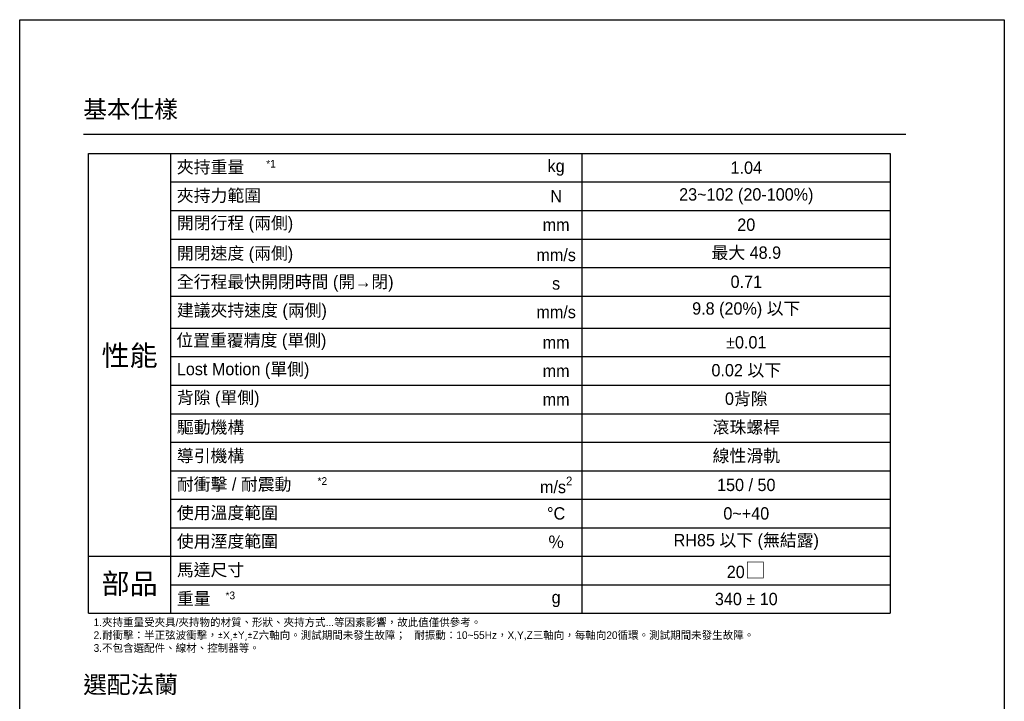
# Model space of a CAD drawing. Header units: millimetres. Extents: x 399 to 6076, y -1991 to 1602.
# Tile 26 of 256: x 1457 to 2415, y 938 to 1602. Entities that reach past the tile are written whole.
import ezdxf

# ---------------------------------------------------------------- set-up
doc = ezdxf.new("R2010")
doc.units = ezdxf.units.MM
doc.layers.add('5', color=7, linetype='Continuous')
doc.styles.get("Standard").update_dxf_attribs({"font": 'arial.ttf'})
doc.styles.add('尺寸標註', font='romans.shx', dxfattribs={"bigfont": 'CHINESET.SHX'})

msp = doc.modelspace()

# ---------------------------------------------------------------- linework, layer by layer
msp.add_line((1519.063, 1490.522), (2319.063, 1490.522))
at = {"color": 7}
msp.add_lwpolyline([(1456.926, 1601.855), (2414.895, 1601.855), (2414.895, 272.102), (1456.926, 272.102)], close=True, dxfattribs=at)
at = {"layer": '5', "color": 3}
for p, q in [((1523.85, 1471.637), (2303.85, 1471.637)), ((1523.85, 1024.029), (1523.85, 1471.637)), ((1603.85, 1024.029), (1603.85, 1471.637)), ((2003.85, 1471.637), (2003.85, 1024.029)), ((2303.85, 1471.637), (2303.85, 1024.029)), ((1603.85, 1443.876), (2303.85, 1443.876)), ((1603.85, 1416.114), (2303.85, 1416.114)), ((1603.85, 1388.352), (2303.85, 1388.352)), ((1603.85, 1360.591), (2303.85, 1360.591)), ((1603.85, 1332.829), (2303.85, 1332.829)), ((1603.85, 1301.646), (2303.85, 1301.646)), ((1603.85, 1273.884), (2303.85, 1273.884)), ((1603.85, 1246.122), (2303.85, 1246.122)), ((1603.85, 1218.361), (2303.85, 1218.361)), ((1603.85, 1190.599), (2303.85, 1190.599)), ((1603.85, 1162.837), (2303.85, 1162.837)), ((1603.85, 1135.076), (2303.85, 1135.076)), ((1603.85, 1107.314), (2303.85, 1107.314)), ((1523.85, 1079.552), (2303.85, 1079.552)), ((1603.85, 1051.791), (2303.85, 1051.791)), ((1523.85, 1024.029), (2303.85, 1024.029))]:
    msp.add_line(p, q, dxfattribs=at)

# ---------------------------------------------------------------- texts
for s, insert, char_height, width, attachment_point in [('{\\fPMingLiU|b0|i0|c136|p18;夾持重量}', (1609.85, 1457.756), 12.0155, 394.34013, 4), ('{\\fPMingLiU|b0|i0|c136|p18;kg}', (1978.85, 1457.756), 12.0155, 18.83912, 5), ('{\\fPMingLiU|b0|i0|c136|p18;夾持力範圍}', (1609.85, 1429.995), 12.0155, 240.623, 4), ('{\\fPMingLiU|b0|i0|c136|p18;N}', (1978.85, 1429.995), 12.0155, 240.623, 5), ('{\\fPMingLiU|b0|i0|c136|p18;開閉行程 (兩側)}', (1609.85, 1402.233), 12.0155, 394.34013, 4), ('{\\fPMingLiU|b0|i0|c136|p18;mm}', (1978.85, 1402.233), 12.0155, 240.623, 5), ('{\\fPMingLiU|b0|i0|c136|p18;開閉速度 (兩側)}', (1609.85, 1372.761), 12.0155, 338.51653, 4), ('{\\fPMingLiU|b0|i0|c136|p18;mm/s}', (1978.85, 1372.761), 12.0155, 82.74443, 5), ('{\\fPMingLiU|b0|i0|c136|p18;全行程最快開閉時間 (開→閉)}', (1609.85, 1344.999), 12.0155, 338.51653, 4), ('{\\fPMingLiU|b0|i0|c136|p18;s}', (1978.85, 1344.999), 12.0155, 82.74443, 5), ('{\\fPMingLiU|b0|i0|c136|p18;建議夾持速度 (兩側)}', (1609.85, 1317.237), 12.0155, 338.51653, 4), ('{\\fPMingLiU|b0|i0|c136|p18;mm/s}', (1978.85, 1317.237), 12.0155, 82.74443, 5), ('{\\fPMingLiU|b0|i0|c136|p18;位置重覆精度 (單側)}', (1609.35, 1288.054), 12.0155, 327.18999, 4), ('{\\fPMingLiU|b0|i0|c136|p18;性能}', (1563.85, 1273.884), 20, 68.91637, 5), ('{\\fPMingLiU|b0|i0|c136|p18;mm}', (1978.85, 1287.765), 12.0155, 240.623, 5), ('{\\fPMingLiU|b0|i0|c136|p18;Lost Motion (單側)}', (1609.85, 1260.003), 12.0155, 327.18999, 4), ('{\\fPMingLiU|b0|i0|c136|p18;mm}', (1978.85, 1260.003), 12.0155, 48.0957, 5), ('{\\fPMingLiU|b0|i0|c136|p18;背隙 (單側)}', (1609.85, 1232.241), 12.0155, 327.18999, 4), ('{\\fPMingLiU|b0|i0|c136|p18;mm}', (1978.85, 1232.241), 12.0155, 48.0957, 5), ('{\\fPMingLiU|b0|i0|c136|p18;驅動機構}', (1609.85, 1204.48), 12.0155, 327.18999, 4), ('{\\fPMingLiU|b0|i0|c136|p18;導引機構}', (1609.85, 1176.718), 12.0155, 327.18999, 4), ('{\\fPMingLiU|b0|i0|c136|p18;耐衝擊 / 耐震動}', (1609.85, 1148.957), 12.0155, 327.18999, 4), ('\\A1;{\\fPMingLiU|b0|i0|c136|p18;m/s\\H0.7x;\\S2^ ;}', (1978.85, 1148.957), 12.0155, 46.2082, 5), ('{\\fPMingLiU|b0|i0|c136|p18;使用溫度範圍}', (1609.85, 1121.195), 12.0155, 327.18999, 4), ('{\\fPMingLiU|b0|i0|c136|p18;°C}', (1978.85, 1121.195), 12.0155, 45.90628, 5), ('{\\fPMingLiU|b0|i0|c136|p18;使用溼度範圍}', (1609.85, 1093.433), 12.0155, 394.34013, 4), ('{\\fPMingLiU|b0|i0|c136|p18;％}', (1978.85, 1093.433), 12.0155, 35.36851, 5), ('{\\fPMingLiU|b0|i0|c136|p18;馬達尺寸}', (1609.85, 1065.672), 12.0155, 327.18999, 4), ('{\\fPMingLiU|b0|i0|c136|p18;部品}', (1563.85, 1051.791), 20, 66.54125, 5), ('{\\fPMingLiU|b0|i0|c136|p18;重量}', (1609.85, 1037.91), 12.0155, 394.34013, 4), ('{\\fPMingLiU|b0|i0|c136|p18;g}', (1978.85, 1037.91), 12.0155, 18.83912, 5)]:
    msp.add_mtext(s, dxfattribs=dict(insert=insert, char_height=char_height, width=width, attachment_point=attachment_point))
at = {"color": 1, "char_height": 7.5, "attachment_point": 1}
for s, width, insert in [('{\\fPMingLiU|b0|i0|c136|p18;*1}', 19.83695, (1696.78, 1465.328)), ('{\\fPMingLiU|b0|i0|c136|p18;*2}', 19.83695, (1746.78, 1156.528)), ('{\\fPMingLiU|b0|i0|c136|p18;*3}', 19.83695, (1657.197, 1045.231)), ('{\\fPMingLiU|b0|i0|c136|p18;1.夾持重量受夾具/夾持物的材質、形狀、夾持方式...等因素影響，故此值僅供參考。\\P2.耐衝擊：半正弦波衝擊，\\fISOCPEUR|b0|i0|c0|p34;±X,±Y,±Z\\fPMingLiU|b0|i0|c136|p18;六軸向。測試期間未發生故障；   耐振動：10~55Hz，X,Y,Z三軸向，每軸向20循環。測試期間未發生故障。\\P3.不包含選配件、線材、控制器等。}', 786.11393, (1528.85, 1019.029))]:
    msp.add_mtext_dynamic_manual_height_columns(s, width=width, gutter_width=12.5, heights=[0], dxfattribs=dict(at, insert=insert))
at = {"color": 2, "char_height": 12.0155, "width": 327.18999, "attachment_point": 5}
for s, insert in [('{\\fPMingLiU|b0|i0|c136|p18;1.04}', (2163.85, 1457.756)), ('{\\fPMingLiU|b0|i0|c136|p18;23~102 (20-100%)}', (2163.85, 1429.995)), ('{\\fPMingLiU|b0|i0|c136|p18;20}', (2163.85, 1402.233)), ('{\\fPMingLiU|b0|i0|c136|p18;最大 48.9}', (2163.85, 1374.471)), ('{\\fPMingLiU|b0|i0|c136|p18;0.71}', (2163.85, 1346.71)), ('{\\fPMingLiU|b0|i0|c136|p18;9.8 (20%) 以下}', (2163.85, 1318.948)), ('{\\fPMingLiU|b0|i0|c0|p18;±\\fPMingLiU|b0|i0|c136|p18;0.01}', (2163.85, 1287.765)), ('{\\fPMingLiU|b0|i0|c136|p18;0.02 以下}', (2163.85, 1260.003)), ('{\\fPMingLiU|b0|i0|c136|p18;0背隙}', (2163.85, 1232.241)), ('{\\fPMingLiU|b0|i0|c136|p18;滾珠螺桿}', (2163.85, 1204.48)), ('{\\fPMingLiU|b0|i0|c136|p18;線性滑軌}', (2163.85, 1176.718)), ('{\\fPMingLiU|b0|i0|c136|p18;150 / 50}', (2163.85, 1148.957)), ('\\A1;{\\fPMingLiU|b0|i0|c136|p18;0~+40}', (2163.85, 1121.195)), ('\\A1;{\\fPMingLiU|b0|i0|c136|p18;RH85 以下 (無結露)}', (2163.85, 1093.433)), ('{\\fPMingLiU|b0|i0|c136|p18;20\\fArial|b0|i0|c0|p34;\\H1.25x;□}', (2163.85, 1065.672)), ('{\\fPMingLiU|b0|i0|c136|p18;340 \\fPMingLiU|b0|i0|c0|p18;± \\fPMingLiU|b0|i0|c136|p18;10}', (2163.85, 1037.91))]:
    msp.add_mtext(s, dxfattribs=dict(at, insert=insert))
at = {"layer": '5', "color": 0, "char_height": 16.87958, "attachment_point": 1, "style": '尺寸標註'}
for s, insert in [('{\\fPMingLiU|b0|i0|c136|p18;基本仕樣}', (1518.752, 1523.116)), ('{\\fPMingLiU|b0|i0|c136|p18;選配法蘭}', (1518.752, 963.116))]:
    msp.add_mtext(s, dxfattribs=dict(at, insert=insert))

doc.saveas('drawing.dxf')
